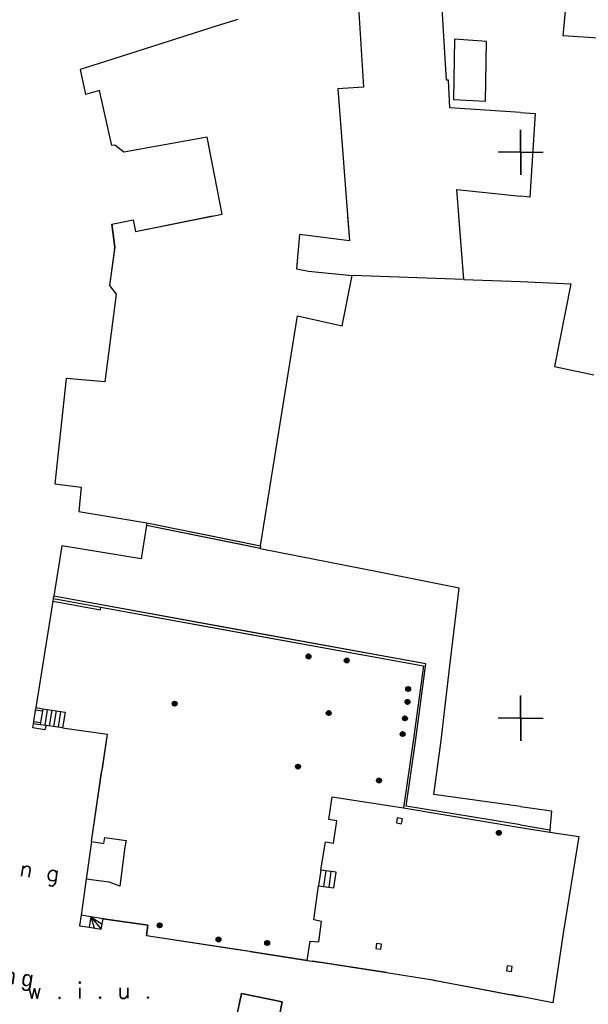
# Model space of a CAD drawing. Header units: millimetres. Extents: x 135944 to 142000, y 454200 to 456692.
# Tile 115 of 153: x 136956 to 137006, y 456375 to 456462. Entities that reach past the tile are written whole.
import ezdxf
from ezdxf.enums import TextEntityAlignment as Align

# ---------------------------------------------------------------- set-up
doc = ezdxf.new("R2010")
doc.units = ezdxf.units.MM
for name, color, linetype in [('TotaalGBKN2013_Bistad', 251, 'Continuous'), ('TotaalGBKN2013X$0$GBKN binnenstad 2009$0$OBJECTEN__', 251, 'Continuous'), ('TotaalGBKN2013X$0$GBKN binnenstad 2009$0$OBJECTEN___', 251, 'Continuous'), ('TotaalGBKN2013X$0$Xref', 251, 'Continuous')]:
    doc.layers.add(name, color=color, linetype=linetype)
doc.styles.add('TotaalGBKN2013X$0$GBKN binnenstad 2009$0$Standard', font='txt')
doc.styles.add('TotaalGBKN2013X$0$GBKN binnenstad 2009$0$TXT', font='txt.shx')

# ---------------------------------------------------------------- blocks, each defined once
blk = doc.blocks.new('TotaalGBKN2013X$0$GBKN binnenstad 2009$0$W')
at = {"layer": 'TotaalGBKN2013X$0$GBKN binnenstad 2009$0$OBJECTEN__', "linetype": 'Continuous', "lineweight": 0}
blk.add_lwpolyline([(-0.225, 0.225), (-0.225, -0.225), (0.225, -0.225), (0.225, 0.225), (-0.225, 0.225)], dxfattribs=at)
blk = doc.blocks.new('TotaalGBKN2013X$0$GBKN binnenstad 2009$0$J')
at = {"layer": 'TotaalGBKN2013X$0$GBKN binnenstad 2009$0$OBJECTEN___', "linetype": 'Continuous', "lineweight": 0}
for radius in [0.215, 0.155, 0.095, 0.035]:
    blk.add_circle((0, 0), radius, dxfattribs=at)
blk = doc.blocks.new('TotaalGBKN2013X$0$GBKN binnenstad 2009')
at = {"layer": 'TotaalGBKN2013_Bistad'}
for p, q in [((136993452, 456456377), (136992958, 456464260)), ((136993452, 456456377), (136992958, 456464260)), ((136985668, 456462835), (136986108, 456455753)), ((136985668, 456462835), (136986108, 456455753)), ((137003745, 456460298), (137004013, 456463100)), ((136973175, 456461164), (136963293, 456458022)), ((136973175, 456461164), (136963293, 456458022)), ((136975000, 456461736.3), (136973175, 456461164)), ((136975000, 456461736.3), (136973175, 456461164)), ((137007310, 456460049), (137003745, 456460298)), ((136994150, 456459987), (136994078, 456454679)), ((136994150, 456459987), (136994078, 456454679)), ((136996981, 456459782), (136994150, 456459987)), ((136996981, 456459782), (136994150, 456459987)), ((136996895, 456454519), (136996981, 456459782)), ((136996895, 456454519), (136996981, 456459782)), ((136963293, 456458022), (136961059, 456457312)), ((136963293, 456458022), (136961059, 456457312)), ((136961059, 456457312), (136961527, 456455107)), ((136961059, 456457312), (136961527, 456455107)), ((136993623, 456456363), (136993452, 456456377)), ((136993623, 456456363), (136993452, 456456377)), ((136993738, 456453937), (136993623, 456456363)), ((136993738, 456453937), (136993623, 456456363)), ((136962766, 456455467), (136961527, 456455107)), ((136962766, 456455467), (136961527, 456455107)), ((136963870, 456450589), (136962766, 456455467)), ((136963870, 456450589), (136962766, 456455467)), ((136986108, 456455753), (136983847, 456455612)), ((136986108, 456455753), (136983847, 456455612)), ((136983847, 456455612), (136984872, 456442177)), ((136983847, 456455612), (136984872, 456442177)), ((136994078, 456454679), (136996895, 456454519)), ((136994078, 456454679), (136996895, 456454519)), ((137000000, 456453523), (136993738, 456453937)), ((137000000, 456453523), (136993738, 456453937)), ((137000000, 456453523), (137001270, 456453439)), ((137000000, 456453523), (137001270, 456453439)), ((137001270, 456453439), (137000810, 456446035)), ((137000000, 456450000), (137000000, 456452000)), ((137000001, 456450000), (137000001, 456452000)), ((136972287, 456451339), (136964934, 456450003)), ((136972287, 456451339), (136964934, 456450003)), ((136973612, 456444544), (136972287, 456451339)), ((136973612, 456444544), (136972287, 456451339)), ((136964131, 456450642), (136963870, 456450589)), ((136964131, 456450642), (136963870, 456450589)), ((136964934, 456450003), (136964131, 456450642)), ((136964934, 456450003), (136964131, 456450642)), ((137000001, 456450000), (136998001, 456450000)), ((137000000, 456450000), (137000000, 456448000)), ((137000000, 456450000), (137002000, 456450000)), ((137000001, 456450000), (137000001, 456448000)), ((136994970, 456438756), (136994356, 456446702)), ((136994356, 456446702), (137000000, 456446119)), ((137000810, 456446035), (137000000, 456446119)), ((136963861, 456443640), (136965736, 456444024)), ((136963861, 456443640), (136965736, 456444024)), ((136965736, 456444024), (136965947, 456443007)), ((136965736, 456444024), (136965947, 456443007)), ((136965947, 456443007), (136973612, 456444544)), ((136965947, 456443007), (136973612, 456444544)), ((136994970, 456438756), (136994536, 456444376)), ((136963861, 456443640), (136964130, 456441632)), ((136963861, 456443640), (136964130, 456441632)), ((136980448, 456442726), (136980173, 456439705)), ((136980448, 456442726), (136980173, 456439705)), ((136984872, 456442177), (136980448, 456442726)), ((136984872, 456442177), (136980448, 456442726)), ((136964130, 456441632), (136963662, 456438238)), ((136964130, 456441632), (136963662, 456438238)), ((136980173, 456439705), (136981251, 456439484)), ((136981251, 456439484), (136985104, 456439109)), ((136984237, 456434681), (136985104, 456439109)), ((136994970, 456438756), (136985104, 456439109)), ((136994970, 456438756), (137000000, 456438581)), ((136994970, 456438756), (137000000, 456438581)), ((137000000, 456438581), (137004437, 456438370)), ((136963662, 456438238), (136964262, 456437454)), ((136963662, 456438238), (136964262, 456437454)), ((137004437, 456438370), (137002999, 456431070)), ((136964262, 456437454), (136963232, 456429712)), ((136964262, 456437454), (136963232, 456429712)), ((136977016, 456415227), (136980285, 456435539)), ((136980285, 456435539), (136984237, 456434681)), ((137002999, 456431070), (137006471, 456430350)), ((136959830, 456430014), (136958812, 456420704)), ((136959830, 456430014), (136958812, 456420704)), ((136963232, 456429712), (136959830, 456430014)), ((136963232, 456429712), (136959830, 456430014)), ((136958812, 456420704), (136961147, 456420401)), ((136958812, 456420704), (136961147, 456420401)), ((136961147, 456420401), (136960959, 456418274)), ((136961147, 456420401), (136960959, 456418274)), ((136960959, 456418274), (136966961, 456417248)), ((136960959, 456418274), (136966961, 456417248)), ((136960959, 456418274), (136966961, 456417248)), ((136966929, 456417051), (136966443, 456414082)), ((136966929, 456417051), (136966443, 456414082)), ((136966961, 456417248), (136966929, 456417051)), ((136966961, 456417248), (136966929, 456417051)), ((136966961, 456417248), (136966929, 456417051)), ((136966929, 456417051), (136976985, 456415030)), ((136966929, 456417051), (136975000, 456415428.9)), ((136966929, 456417051), (136975000, 456415428.9)), ((136966961, 456417248), (136977016, 456415227)), ((136966961, 456417248), (136975000, 456415632.2)), ((136966961, 456417248), (136975000, 456415632.2)), ((136959451, 456415227), (136958740, 456410776)), ((136959451, 456415227), (136958740, 456410776)), ((136966443, 456414082), (136959451, 456415227)), ((136966443, 456414082), (136959451, 456415227)), ((136975000, 456415632.2), (136977016, 456415227)), ((136975000, 456415428.9), (136976985, 456415030)), ((136976975, 456414969), (136976985, 456415030)), ((136977016, 456415227), (136976985, 456415030)), ((136977016, 456415227), (136976985, 456415030)), ((136987639, 456412865), (136976975, 456414969)), ((136994579, 456411478), (136987639, 456412865)), ((136958708, 456410578), (136958740, 456410776)), ((136958708, 456410578), (136958740, 456410776)), ((136958708, 456410578), (136958740, 456410776)), ((136975000, 456407815.9), (136958740, 456410776)), ((136975000, 456407815.9), (136958740, 456410776)), ((136993744, 456404618), (136994579, 456411478)), ((136957167, 456400928), (136958671, 456410341)), ((136957167, 456400928), (136958671, 456410341)), ((136957167, 456400928), (136958671, 456410341)), ((136958671, 456410341), (136958708, 456410578)), ((136958671, 456410341), (136958699, 456410523)), ((136958671, 456410341), (136958699, 456410523)), ((136958671, 456410341), (136962863, 456409579)), ((136958671, 456410341), (136962863, 456409579)), ((136958699, 456410523), (136958708, 456410578)), ((136958699, 456410523), (136958708, 456410578)), ((136958708, 456410578), (136962905, 456409814)), ((136958708, 456410578), (136962905, 456409814)), ((136958708, 456410578), (136962905, 456409814)), ((136962863, 456409579), (136962905, 456409814)), ((136962863, 456409579), (136962905, 456409814)), ((136962905, 456409814), (136975000, 456407612.5)), ((136962905, 456409814), (136975000, 456407612.5)), ((136991632, 456404788), (136975000, 456407815.9)), ((136975000, 456407612.5), (136991408, 456404626)), ((136991408, 456404626), (136990498, 456397980)), ((136990696, 456397952), (136991632, 456404788)), ((136992975, 456398037), (136993744, 456404618)), ((137000000, 456400000), (137000000, 456402000)), ((137000000, 456400000), (137000000, 456402000)), ((137000000, 456400000), (137000000, 456402000)), ((137000001, 456400000), (137000001, 456402000)), ((136956971, 456399704), (136957130, 456400701)), ((136956971, 456399704), (136957130, 456400701)), ((136956971, 456399704), (136957130, 456400701)), ((136957130, 456400701), (136957167, 456400928)), ((136957130, 456400701), (136957167, 456400928)), ((136957130, 456400701), (136957167, 456400928)), ((136957723, 456400607), (136957130, 456400701)), ((136957723, 456400607), (136957130, 456400701)), ((136957723, 456400607), (136957130, 456400701)), ((136957167, 456400928), (136957759, 456400833)), ((136957167, 456400928), (136957759, 456400833)), ((136957167, 456400928), (136957759, 456400833)), ((136957723, 456400607), (136957564, 456399610)), ((136957723, 456400607), (136957564, 456399610)), ((136957723, 456400607), (136957564, 456399610)), ((136957759, 456400833), (136957723, 456400607)), ((136957759, 456400833), (136957723, 456400607)), ((136957759, 456400833), (136957723, 456400607)), ((136957759, 456400833), (136959735, 456400518)), ((136957759, 456400833), (136959735, 456400518)), ((136958154, 456400771), (136957929, 456399359)), ((136958154, 456400771), (136957929, 456399359)), ((136958154, 456400771), (136957929, 456399359)), ((136958549, 456400708), (136958326, 456399309)), ((136958549, 456400708), (136958326, 456399309)), ((136958549, 456400708), (136958326, 456399309)), ((136958944, 456400645), (136958722, 456399253)), ((136958944, 456400645), (136958722, 456399253)), ((136958944, 456400645), (136958722, 456399253)), ((136959339, 456400582), (136959118, 456399197)), ((136959339, 456400582), (136959118, 456399197)), ((136959339, 456400582), (136959118, 456399197)), ((136959735, 456400518), (136959514, 456399140)), ((136959735, 456400518), (136959514, 456399140)), ((136956881, 456399137), (136956939, 456399506)), ((136956881, 456399137), (136956939, 456399506)), ((136956939, 456399506), (136956971, 456399704)), ((136956939, 456399506), (136956971, 456399704)), ((136956939, 456399506), (136956971, 456399704)), ((136957534, 456399421), (136956939, 456399506)), ((136957534, 456399421), (136956939, 456399506)), ((136957534, 456399421), (136956939, 456399506)), ((136956971, 456399704), (136957564, 456399610)), ((136956971, 456399704), (136957564, 456399610)), ((136956971, 456399704), (136957564, 456399610)), ((136957564, 456399610), (136957534, 456399421)), ((136957564, 456399610), (136957534, 456399421)), ((136957564, 456399610), (136957534, 456399421)), ((136958057, 456399347), (136957534, 456399421)), ((136958057, 456399347), (136957534, 456399421)), ((136958057, 456399347), (136957534, 456399421)), ((136958057, 456399347), (136957953, 456398960)), ((136958057, 456399347), (136957953, 456398960)), ((136959514, 456399140), (136958057, 456399347)), ((136959514, 456399140), (136958057, 456399347)), ((136959514, 456399140), (136958057, 456399347)), ((137000000, 456400000), (136998001, 456400000)), ((137000001, 456400000), (136998001, 456400000)), ((137000000, 456400000), (137000000, 456398000)), ((137000000, 456400000), (137002000, 456400000)), ((137000000, 456400000), (137000000, 456398000)), ((137000000, 456400000), (137000000, 456398000)), ((137000000, 456400000), (137002000, 456400000)), ((137000001, 456400000), (137000001, 456398000)), ((136957953, 456398960), (136956881, 456399137)), ((136957953, 456398960), (136956881, 456399137)), ((136959514, 456399140), (136963438, 456398584)), ((136959514, 456399140), (136963438, 456398584)), ((136963438, 456398584), (136962962, 456395272)), ((136963438, 456398584), (136962962, 456395272)), ((136990498, 456397980), (136989646, 456392067)), ((136989872, 456392233), (136990696, 456397952)), ((136992336, 456393257), (136992975, 456398037)), ((136962078, 456389112), (136962997, 456395516)), ((136962078, 456389112), (136962962, 456395272)), ((136962078, 456389112), (136962962, 456395272)), ((137000000, 456392198), (136992336, 456393257)), ((136983031, 456391046), (136983333, 456393047)), ((136983333, 456393047), (136989646, 456392067)), ((136989646, 456392067), (137000000, 456390342)), ((136989646, 456392067), (137000000, 456390342)), ((137000000, 456390560), (136989872, 456392233)), ((137000000, 456392198), (137002728, 456391821)), ((137000000, 456392198), (137002728, 456391821)), ((137002728, 456391821), (137002588, 456390133)), ((137002728, 456391821), (137002588, 456390133)), ((136983746, 456390930), (136983031, 456391046)), ((136983457, 456388948), (136983746, 456390930)), ((136989099, 456391183), (136989027, 456390739)), ((136989027, 456390739), (136989471, 456390667)), ((136989543, 456391111), (136989099, 456391183)), ((136989471, 456390667), (136989543, 456391111)), ((137000000, 456390560), (137002588, 456390133)), ((137000000, 456390560), (137002588, 456390133)), ((137000000, 456390342), (137002570, 456389914)), ((137000000, 456390342), (137002570, 456389914)), ((137002588, 456390133), (137002570, 456389914)), ((137002588, 456390133), (137002570, 456389914)), ((137002570, 456389914), (137005140, 456389555)), ((137002570, 456389914), (137005140, 456389555)), ((136962078, 456389112), (136961600, 456385786)), ((136962078, 456389112), (136961600, 456385786)), ((136962078, 456389112), (136961600, 456385786)), ((136962078, 456389112), (136963171, 456388936)), ((136962078, 456389112), (136963171, 456388936)), ((136963171, 456388936), (136963255, 456389456)), ((136963171, 456388936), (136963255, 456389456)), ((136963255, 456389456), (136965128, 456389176)), ((136963255, 456389456), (136965128, 456389176)), ((136965128, 456389176), (136965021, 456388600)), ((136965128, 456389176), (136965021, 456388600)), ((136982334, 456386557), (136982736, 456389070)), ((136982736, 456389070), (136983457, 456388948)), ((137005140, 456389555), (137003758, 456380995)), ((136965021, 456388600), (136964560, 456385142)), ((136965021, 456388600), (136964560, 456385142)), ((136982334, 456386557), (136982140, 456385176)), ((136982334, 456386557), (136982140, 456385176)), ((136983680, 456386396), (136982334, 456386557)), ((136982782, 456386503), (136982588, 456385122)), ((136982782, 456386503), (136982588, 456385122)), ((136983230, 456386450), (136983036, 456385069)), ((136983230, 456386450), (136983036, 456385069)), ((136983486, 456385015), (136983680, 456386396)), ((136961600, 456385786), (136961142, 456382601)), ((136961600, 456385786), (136961142, 456382601)), ((136961600, 456385786), (136961142, 456382601)), ((136963640, 456385510), (136961600, 456385786)), ((136963640, 456385510), (136961600, 456385786)), ((136964560, 456385142), (136963640, 456385510)), ((136964560, 456385142), (136963640, 456385510)), ((136981710, 456382187), (136982140, 456385176)), ((136982140, 456385176), (136983486, 456385015)), ((136961142, 456382601), (136961004, 456381644)), ((136961142, 456382601), (136961004, 456381644)), ((136961142, 456382601), (136961004, 456381644)), ((136962006, 456382452), (136961142, 456382601)), ((136962006, 456382452), (136961142, 456382601)), ((136962006, 456382452), (136961142, 456382601)), ((136962006, 456382452), (136961864, 456381519)), ((136962006, 456382452), (136961864, 456381519)), ((136962006, 456382452), (136961864, 456381519)), ((136962006, 456382455), (136962316, 456381458)), ((136962006, 456382455), (136962933, 456381363)), ((136962006, 456382455), (136963007, 456381808)), ((136962006, 456382455), (136962316, 456381458)), ((136962006, 456382455), (136962933, 456381363)), ((136962006, 456382455), (136963007, 456381808)), ((136962006, 456382455), (136962316, 456381458)), ((136962006, 456382455), (136962933, 456381363)), ((136962006, 456382455), (136963007, 456381808)), ((136963086, 456382275), (136962006, 456382452)), ((136963086, 456382275), (136962006, 456382452)), ((136963086, 456382275), (136962006, 456382452)), ((136962934, 456381363), (136963086, 456382275)), ((136962934, 456381363), (136963086, 456382275)), ((136962934, 456381363), (136963086, 456382275)), ((136967053, 456381698), (136963086, 456382275)), ((136967053, 456381698), (136963086, 456382275)), ((136982392, 456382027), (136981710, 456382187)), ((136982164, 456380227), (136982392, 456382027)), ((136961004, 456381644), (136961864, 456381519)), ((136961004, 456381644), (136961864, 456381519)), ((136961004, 456381644), (136961864, 456381519)), ((136961864, 456381519), (136962934, 456381363)), ((136961864, 456381519), (136962934, 456381363)), ((136961864, 456381519), (136962934, 456381363)), ((136966914, 456380780), (136967053, 456381698)), ((136966914, 456380780), (136967053, 456381698)), ((136975307, 456379493), (136966914, 456380780)), ((136975000, 456379540.5), (136966914, 456380780)), ((136975000, 456379540.5), (136966914, 456380780)), ((136981134, 456378600), (136981397, 456380287)), ((136981397, 456380287), (136982164, 456380227)), ((137003758, 456380995), (137002857, 456374849)), ((136976106, 456379371), (136975000, 456379540.5)), ((136981134, 456378600), (136975307, 456379493)), ((136976106, 456379371), (136981134, 456378600)), ((136987255, 456380095), (136987186, 456379650)), ((136987186, 456379650), (136987631, 456379581)), ((136987700, 456380026), (136987255, 456380095)), ((136987631, 456379581), (136987700, 456380026)), ((136981134, 456378600), (136981602, 456378528)), ((136981134, 456378600), (136982648, 456378368)), ((136988147, 456377525), (136981602, 456378528)), ((136982648, 456378368), (136988147, 456377525)), ((136998815, 456378128), (136998743, 456377684)), ((136998743, 456377684), (136999187, 456377612)), ((136999259, 456378056), (136998815, 456378128)), ((136999187, 456377612), (136999259, 456378056)), ((136988147, 456377525), (136992235, 456376864)), ((136992235, 456376864), (136992653, 456376785)), ((136992300, 456376852), (136995790, 456376190)), ((136992653, 456376785), (136999152, 456375552)), ((136995790, 456376190), (137000000, 456375391)), ((136975000, 456374107.2), (136975337, 456375665)), ((136975337, 456375665), (136978912, 456374932)), ((137000000, 456375391), (136999152, 456375552)), ((137002857, 456374849), (137000000, 456375391)), ((137002857, 456374849), (137000000, 456375391)), ((136978912, 456374932), (136978059, 456370548))]:
    blk.add_line(p, q, dxfattribs=at)
for points in [[(136964113, 456441506), (136964130, 456441632), (136963861, 456443640), (136965736, 456444024), (136965947, 456443007), (136972774, 456444376)], [(136984704, 456444376), (136984872, 456442177), (136980448, 456442726), (136980173, 456439705), (136981251, 456439484), (136985104, 456439109)], [(136964113, 456441506), (136963662, 456438238), (136964262, 456437454), (136963232, 456429712), (136959830, 456430014), (136958812, 456420704), (136961147, 456420401), (136960959, 456418274)], [(136977016, 456415227), (136980285, 456435539), (136984237, 456434681), (136985104, 456439109)], [(137000000, 456438581), (137004437, 456438370), (137002999, 456431070), (137006471, 456430350)], [(136966929, 456417051), (136966443, 456414082), (136959451, 456415227), (136958740, 456410776)], [(136994579, 456411478), (136987639, 456412865), (136976975, 456414969), (136976985, 456415030)], [(137000000, 456390560), (136989872, 456392233), (136990696, 456397952), (136991632, 456404788), (136958740, 456410776)], [(137000000, 456392198), (136992336, 456393257), (136992975, 456398037), (136993744, 456404618), (136994579, 456411478)], [(136958671, 456410341), (136962863, 456409579), (136962905, 456409814)], [(136962905, 456409814), (136991408, 456404626), (136990498, 456397980), (136989646, 456392067)], [(136957759, 456400833), (136959735, 456400518), (136959514, 456399140)], [(136958057, 456399347), (136957953, 456398960), (136956881, 456399137), (136956939, 456399506)], [(136959514, 456399140), (136963438, 456398584), (136962997, 456395516)], [(136982334, 456386557), (136982736, 456389070), (136983457, 456388948), (136983746, 456390930), (136983031, 456391046), (136983333, 456393047), (136989646, 456392067)], [(136962078, 456389112), (136963171, 456388936), (136963255, 456389456), (136965128, 456389176), (136965021, 456388600), (136964560, 456385142), (136963640, 456385510), (136961600, 456385786)], [(137005140, 456389555), (137003758, 456380995), (137002857, 456374849)], [(136982140, 456385176), (136983486, 456385015), (136983680, 456386396), (136982334, 456386557)], [(136981134, 456378600), (136981397, 456380287), (136982164, 456380227), (136982392, 456382027), (136981710, 456382187), (136982140, 456385176)], [(136963086, 456382275), (136967053, 456381698), (136966914, 456380780)], [(136988147, 456377525), (136992235, 456376864), (136992300, 456376852)], [(136974240, 456370594), (136975061, 456370406), (136978869, 456369627), (136978059, 456370548), (136978912, 456374932), (136975337, 456375665), (136974240, 456370594)]]:
    blk.add_lwpolyline(points, dxfattribs=at)
for centre, radius in [((136981246, 456405455), 215), ((136981246, 456405455), 155), ((136981246, 456405455), 95), ((136981246, 456405455), 35), ((136984629, 456405095), 215), ((136984629, 456405095), 155), ((136984629, 456405095), 95), ((136984629, 456405095), 35), ((136990052, 456402579), 215), ((136990052, 456402579), 155), ((136990052, 456402579), 95), ((136990052, 456402579), 35), ((136969414, 456401285), 215), ((136969414, 456401285), 215), ((136969414, 456401285), 155), ((136969414, 456401285), 155), ((136969414, 456401285), 95), ((136969414, 456401285), 95), ((136969414, 456401285), 35), ((136969414, 456401285), 35), ((136989996, 456401437), 215), ((136989996, 456401437), 155), ((136989996, 456401437), 95), ((136989996, 456401437), 35), ((136983037, 456400449), 215), ((136983037, 456400449), 155), ((136983037, 456400449), 95), ((136983037, 456400449), 35), ((136989772, 456399977), 215), ((136989772, 456399977), 155), ((136989772, 456399977), 95), ((136989772, 456399977), 35), ((136989569, 456398594), 215), ((136989569, 456398594), 155), ((136989569, 456398594), 95), ((136989569, 456398594), 35), ((136980324, 456395720), 215), ((136980324, 456395720), 155), ((136980324, 456395720), 95), ((136980324, 456395720), 35), ((136987476, 456394494), 215), ((136987476, 456394494), 155), ((136987476, 456394494), 95), ((136987476, 456394494), 35), ((136998066, 456389863), 215), ((136998066, 456389863), 155), ((136998066, 456389863), 95), ((136998066, 456389863), 35), ((136968088, 456381690), 215), ((136968088, 456381690), 215), ((136968088, 456381690), 155), ((136968088, 456381690), 155), ((136968088, 456381690), 95), ((136968088, 456381690), 95), ((136968088, 456381690), 35), ((136968088, 456381690), 35), ((136973298, 456380446), 215), ((136973298, 456380446), 215), ((136973298, 456380446), 155), ((136973298, 456380446), 155), ((136973298, 456380446), 95), ((136973298, 456380446), 95), ((136973298, 456380446), 35), ((136973298, 456380446), 35), ((136977600, 456380136), 215), ((136977600, 456380136), 155), ((136977600, 456380136), 95), ((136977600, 456380136), 35)]:
    blk.add_circle(centre, radius, dxfattribs=at)
at = {"layer": 'TotaalGBKN2013_Bistad', "xscale": 1000, "yscale": 1000, "zscale": 1000}
for p in [(136981246, 456405455), (136984629, 456405095), (136990052, 456402579), (136969414, 456401285), (136989996, 456401437), (136983037, 456400449), (136989772, 456399977), (136989569, 456398594), (136980324, 456395720), (136987476, 456394494), (136998066, 456389863), (136968088, 456381690), (136973298, 456380446), (136977600, 456380136)]:
    blk.add_blockref('TotaalGBKN2013X$0$GBKN binnenstad 2009$0$J', p, dxfattribs=at)
at = {"layer": 'TotaalGBKN2013_Bistad', "zscale": 1000}
for p, xscale, yscale, rotation in [((136989285, 456390925), 999.9978099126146, 999.9978099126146, 170.8232678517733), ((136987442, 456379838), 1000.001812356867, 1000.001812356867, 351.265724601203), ((136999001, 456377870), 999.9978099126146, 999.9978099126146, 170.8232678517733)]:
    blk.add_blockref('TotaalGBKN2013X$0$GBKN binnenstad 2009$0$W', p, dxfattribs=dict(at, xscale=xscale, yscale=yscale, rotation=rotation))
at = {"layer": 'TotaalGBKN2013_Bistad'}
for height, style, p in [(1399.998, 'TotaalGBKN2013X$0$GBKN binnenstad 2009$0$TXT', (136950206.9, 456387413.9)), (1400, 'TotaalGBKN2013X$0$GBKN binnenstad 2009$0$Standard', (136951149.8, 456377624.9)), (1400, 'TotaalGBKN2013X$0$GBKN binnenstad 2009$0$Standard', (136951149.8, 456377624.9))]:
    blk.add_text('o p l e i d i n g', height=height, rotation=351.294347, dxfattribs=dict(at, style=style)).set_placement(p, align=Align.MIDDLE)
at = {"layer": 'TotaalGBKN2013_Bistad', "style": 'TotaalGBKN2013X$0$GBKN binnenstad 2009$0$TXT'}
blk.add_text('w . i . u .', height=1399.998, rotation=0.284669, dxfattribs=at).set_placement((136956378, 456375200))

msp = doc.modelspace()

# ---------------------------------------------------------------- block references
at = {"layer": 'TotaalGBKN2013X$0$Xref', "xscale": 0.0009999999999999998, "yscale": 0.0009999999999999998, "zscale": 0.0009999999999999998}
msp.add_blockref('TotaalGBKN2013X$0$GBKN binnenstad 2009', (0, 0), dxfattribs=at)

doc.saveas('drawing.dxf')
